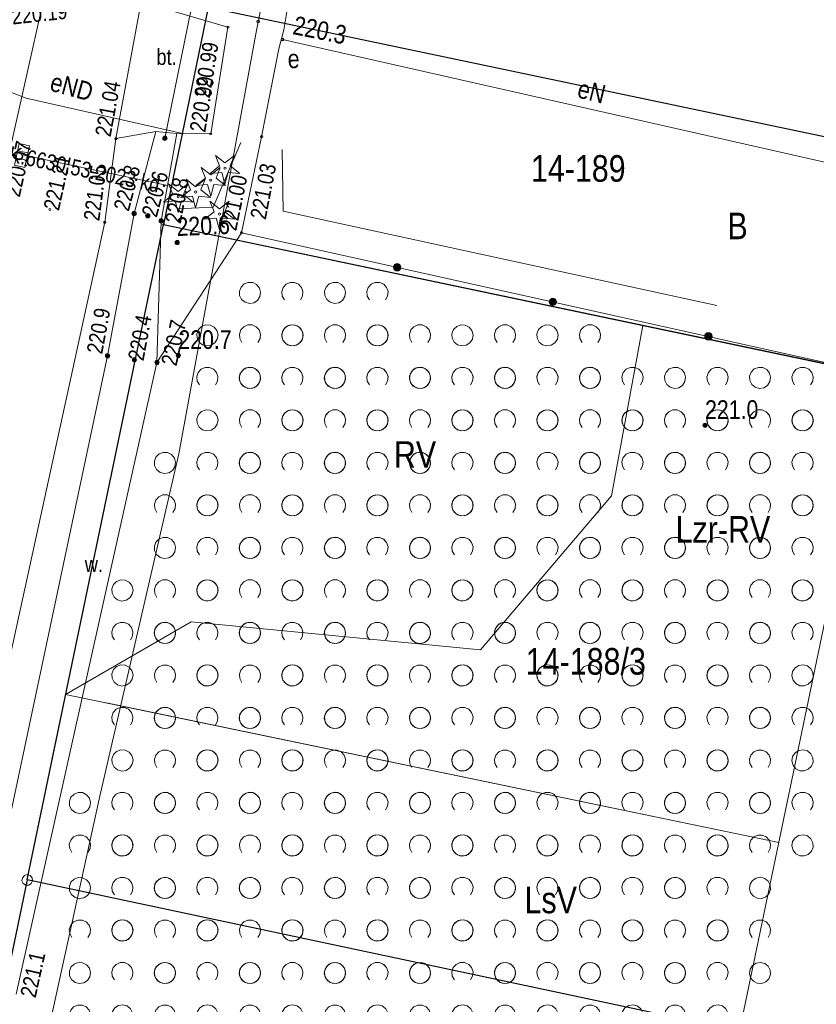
# Model space of a CAD drawing. Header units: metres. Extents: x 0 to 6601798, y -2700 to 5691112.
# Tile 28 of 60: x 6600128 to 6600165, y 5689599 to 5689646. Entities that reach past the tile are written whole.
import ezdxf
from ezdxf.enums import TextEntityAlignment as Align

# ---------------------------------------------------------------- set-up
doc = ezdxf.new("R2010")
doc.units = ezdxf.units.M
doc.header["$MEASUREMENT"] = 0
for name, color, linetype, lineweight in [('AS__Nowe_granice', 150, 'Continuous', 30), ('Kontury', 7, 'Continuous', 5), ('Numery_dzialek', 150, 'Continuous', 5), ('OTK_E_T_3', 7, 'Continuous', 5), ('OTK_E_T_4', 7, 'Continuous', 5), ('OTK_L_0', 7, 'Continuous', 5), ('OTK_L_4', 7, 'Continuous', 5), ('OTK_L_5', 7, 'Continuous', 5), ('OTK_L_8', 7, 'Continuous', 5), ('OTO_L_0', 7, 'Continuous', 5), ('OTO_L_1', 7, 'Continuous', 5), ('OTO_L_2', 7, 'Continuous', 5), ('OTR_T_0', 7, 'Continuous', 5), ('OTR_T_1', 7, 'Continuous', 5), ('OTZ_L_1', 7, 'Continuous', 5), ('OTZ_T_1', 7, 'Continuous', 5), ('P_SUK_T_1', 7, 'Continuous', 5), ('P_SUKP_E_T_0', 7, 'Continuous', 5), ('P_SUKP_L_0', 7, 'Continuous', 5), ('podzial_uzytki', 7, 'Continuous', 5), ('Punkty', 7, 'Continuous', 5), ('SUTR_T_0', 7, 'Continuous', 5), ('SZOPO_L_2', 7, 'Continuous', 5), ('UEEOA_T_3', 7, 'Continuous', 5), ('UEEOA_T_9', 7, 'Continuous', 5), ('UEEOC_T_0', 7, 'Continuous', 5), ('UEEOO_T_0', 7, 'Continuous', 5), ('UEEPON_L_0', 7, 'Continuous', 5), ('UEEPON_L_1', 7, 'Continuous', 5), ('UTTOC_T_2', 7, 'Continuous', 5), ('UTTPOM_L_1', 7, 'Continuous', 5), ('Uzytki', 7, 'Continuous', 5), ('WWRPP_T_0', 7, 'Continuous', 5)]:
    doc.layers.add(name, color=color, linetype=linetype, lineweight=lineweight)
doc.styles.add('STYL_ARIAL', font='ARIALN.TTF')

# ---------------------------------------------------------------- blocks, each defined once
blk = doc.blocks.new('GRT')
at = {"color": 7, "flags": 128}
blk.add_lwpolyline([(0, 2.5), (1.352, 2.103), (2.274, 1.039), (2.475, -0.356), (1.889, -1.637), (0.704, -2.399), (-0.704, -2.399), (-1.889, -1.637), (-2.475, -0.356), (-2.274, 1.039), (-1.352, 2.103), (0, 2.5)], dxfattribs=at)
blk = doc.blocks.new('GRO')
at = {"color": 7, "flags": 128}
blk.add_lwpolyline([(0, 0.45), (0.318, 0.318), (0.45, 0), (0.318, -0.318), (0, -0.45), (-0.318, -0.318), (-0.45, 0), (-0.318, 0.318), (0, 0.45)], dxfattribs=at)
blk = doc.blocks.new('403')
at = {"color": 0}
blk.add_circle((0, 0), 0.5, dxfattribs=at)
blk = doc.blocks.new('801')
at = {"color": 0}
for radius in [1, 0.9, 0.8, 0.7, 0.6, 0.5, 0.4, 0.3, 0.2, 0.1]:
    blk.add_circle((0, 0), radius, dxfattribs=at)
blk = doc.blocks.new('921')
at = {"color": 0}
for p, q in [((-2.5, 1), (-4.5, 6)), ((-4.5, 6), (0, 2.5)), ((0, 2.5), (4.5, 6)), ((4.5, 6), (2.5, 1)), ((-7, -2.5), (-2.5, 1)), ((2.5, 1), (7, -2.5)), ((-1.5, -2), (-7, -2.5)), ((0, -7.5), (-1.5, -2)), ((1.5, -2), (0, -7.5)), ((7, -2.5), (1.5, -2))]:
    blk.add_line(p, q, dxfattribs=at)
blk.add_circle((0, 0), 0.5, dxfattribs=at)
blk = doc.blocks.new('509')
at = {"color": 0}
for p, q in [((-5, -2.5), (-5, 2.5)), ((-5, 2.5), (5.5, 2.5)), ((-1.5, 2.5), (-1.5, -2.5)), ((2, 2.5), (2, -2.5)), ((5.5, 2.5), (5.5, -2.5)), ((5.5, -2.5), (-5, -2.5))]:
    blk.add_line(p, q, dxfattribs=at)
blk = doc.blocks.new('625')
at = {"color": 0}
blk.add_circle((0, 0), 0.5, dxfattribs=at)
blk = doc.blocks.new('UGE')
at = {"color": 7, "flags": 128}
blk.add_lwpolyline([(0, 0.625), (0.442, 0.442), (0.625, 0), (0.442, -0.442), (0, -0.625), (-0.442, -0.442), (-0.625, 0), (-0.442, 0.442), (0, 0.625)], dxfattribs=at)
blk = doc.blocks.new('UGT')
at = {"color": 7, "flags": 128}
blk.add_lwpolyline([(0, 0.625), (0.442, 0.442), (0.625, 0), (0.442, -0.442), (0, -0.625), (-0.442, -0.442), (-0.625, 0), (-0.442, 0.442), (0, 0.625)], dxfattribs=at)
blk = doc.blocks.new('2_OTZK')
at = {"color": 7, "flags": 128}
for points in [[(-6.464, 6.464), (-8.208, 5.332), (-10.262, 5.007), (-12.27, 5.545), (-13.886, 6.853), (-14.83, 8.706), (-14.938, 10.782), (-14.193, 12.723), (-12.723, 14.193), (-10.782, 14.938), (-8.706, 14.83), (-6.853, 13.886), (-5.545, 12.27), (-5.007, 10.262), (-5.332, 8.208), (-6.464, 6.464)], [(6.25, 6.693), (5.232, 8.495), (5.031, 10.555), (5.682, 12.52), (7.072, 14.054), (8.965, 14.892), (11.035, 14.892), (12.928, 14.054), (14.318, 12.52), (14.969, 10.555), (14.768, 8.495), (13.75, 6.693)], [(-13.756, -13.3), (-14.771, -11.497), (-14.968, -9.439), (-14.316, -7.476), (-12.925, -5.945), (-11.034, -5.108), (-8.966, -5.108), (-7.075, -5.945), (-5.684, -7.476), (-5.032, -9.439), (-5.229, -11.497), (-6.244, -13.3)], [(6.464, -6.464), (8.208, -5.332), (10.262, -5.007), (12.27, -5.545), (13.886, -6.853), (14.83, -8.706), (14.938, -10.782), (14.193, -12.723), (12.723, -14.193), (10.782, -14.938), (8.706, -14.83), (6.853, -13.886), (5.545, -12.27), (5.007, -10.262), (5.332, -8.208), (6.464, -6.464)]]:
    blk.add_lwpolyline(points, dxfattribs=at)

msp = doc.modelspace()

# ---------------------------------------------------------------- linework, layer by layer
at = {"color": 7, "linetype": 'Continuous', "lineweight": 0, "flags": 128}
msp.add_lwpolyline([(6599857.53, 5688500.73), (6599864.97, 5688504.3), (6599871.35, 5688509.54), (6599876.29, 5688516.16), (6599879.05, 5688522.33), (6600062.17, 5689071.37), (6600063.61, 5689077.56), (6600064.24, 5689082.18), (6600098.38, 5689267.84), (6600134.13, 5689466.61), (6600198.69, 5689777.13), (6600210.05, 5689827.78)], dxfattribs=at)
at = {"layer": 'AS__Nowe_granice', "linetype": 'Continuous', "flags": 128}
for points in [[(6600136.45, 5689646.15), (6600134.34, 5689635.94)], [(6600169.993, 5689639.105), (6600136.45, 5689646.15)], [(6600127.93, 5689605.1), (6600134.34, 5689635.94)], [(6600134.34, 5689635.94), (6600167.869, 5689628.886)], [(6600127.93, 5689605.1), (6600121.52, 5689574.25)], [(6600161.445, 5689597.989), (6600127.93, 5689605.1)]]:
    msp.add_lwpolyline(points, dxfattribs=at)
at = {"layer": 'Kontury', "color": 3, "linetype": 'Continuous', "flags": 128}
for points in [[(6600134.34, 5689635.94), (6600129.73, 5689613.83)], [(6600156.89, 5689631.19), (6600136.331, 5689635.521)], [(6600167.868, 5689628.884), (6600156.89, 5689631.19)], [(6600129.73, 5689613.83), (6600129.19, 5689611.22)], [(6600163.288, 5689606.856), (6600131.668, 5689613.427)], [(6600129.19, 5689611.22), (6600127.93, 5689605.1)], [(6600127.93, 5689605.1), (6600122.54, 5689579.13)]]:
    msp.add_lwpolyline(points, dxfattribs=at)
at = {"layer": 'OTK_L_0', "color": 7, "linetype": 'Continuous', "flags": 128}
for points in [[(6600126.661, 5689637.398), (6600129.903, 5689651.899)], [(6600133.55, 5689647.787), (6600132.107, 5689639.98)], [(6600132.107, 5689639.98), (6600131.578, 5689636.043)], [(6600131.578, 5689636.043), (6600124.01, 5689601.398)]]:
    msp.add_lwpolyline(points, dxfattribs=at)
at = {"layer": 'OTK_L_4', "color": 7, "linetype": 'Continuous', "flags": 128}
for points in [[(6600132.107, 5689639.98), (6600133.55, 5689647.787)], [(6600134.63, 5689646.027), (6600137.374, 5689645.221)], [(6600137.374, 5689645.221), (6600136.563, 5689640.203)], [(6600133.983, 5689640.317), (6600132.107, 5689639.98)], [(6600134.976, 5689640.226), (6600133.983, 5689640.317)], [(6600136.563, 5689640.203), (6600134.976, 5689640.226)]]:
    msp.add_lwpolyline(points, dxfattribs=at)
at = {"layer": 'OTK_L_5', "color": 7, "linetype": 'Continuous', "flags": 128}
for points in [[(6600132.958, 5689636.455), (6600133.983, 5689640.317)], [(6600133.983, 5689640.317), (6600134.976, 5689640.226)], [(6600134.976, 5689640.226), (6600134.231, 5689636.111)], [(6600131.713, 5689629.763), (6600132.958, 5689636.455)], [(6600134.231, 5689636.111), (6600134.036, 5689629.45)], [(6600125.432, 5689600.185), (6600131.713, 5689629.763)], [(6600134.036, 5689629.45), (6600127.408, 5689599.723)]]:
    msp.add_lwpolyline(points, dxfattribs=at)
at = {"layer": 'OTK_L_8', "color": 7, "linetype": 'Continuous', "flags": 128}
msp.add_lwpolyline([(6600136.871, 5689652.074), (6600134.408, 5689639.997)], dxfattribs=at)
at = {"layer": 'OTO_L_0', "color": 7, "linetype": 'Continuous', "flags": 128}
for points in [[(6600139.999, 5689645.09), (6600139.765, 5689644.205)], [(6600138.96, 5689640.07), (6600138.015, 5689635.552)], [(6600138.015, 5689635.552), (6600167.876, 5689628.919)]]:
    msp.add_lwpolyline(points, dxfattribs=at)
at = {"layer": 'OTO_L_0', "color": 7, "linetype": 'Continuous'}
for centre, radius in [((6600145.337, 5689633.926), 0.175), ((6600145.337, 5689633.926), 0.158), ((6600145.337, 5689633.926), 0.14), ((6600145.337, 5689633.926), 0.122), ((6600145.337, 5689633.926), 0.105), ((6600145.337, 5689633.926), 0.0875), ((6600145.337, 5689633.926), 0.07), ((6600145.337, 5689633.926), 0.0525), ((6600145.337, 5689633.926), 0.035), ((6600152.658, 5689632.299), 0.175), ((6600152.658, 5689632.299), 0.158), ((6600152.658, 5689632.299), 0.14), ((6600152.658, 5689632.299), 0.122), ((6600152.658, 5689632.299), 0.105), ((6600152.658, 5689632.299), 0.0875), ((6600152.658, 5689632.299), 0.07), ((6600152.658, 5689632.299), 0.0525), ((6600152.658, 5689632.299), 0.035), ((6600159.98, 5689630.673), 0.175), ((6600159.98, 5689630.673), 0.158), ((6600159.98, 5689630.673), 0.14), ((6600159.98, 5689630.673), 0.122), ((6600159.98, 5689630.673), 0.105), ((6600159.98, 5689630.673), 0.0875), ((6600159.98, 5689630.673), 0.07), ((6600159.98, 5689630.673), 0.0525), ((6600159.98, 5689630.673), 0.035)]:
    msp.add_circle(centre, radius, dxfattribs=at)
at = {"layer": 'OTO_L_1', "color": 7, "linetype": 'Continuous', "flags": 128}
msp.add_lwpolyline([(6600139.765, 5689644.205), (6600138.96, 5689640.07)], dxfattribs=at)
at = {"layer": 'OTO_L_2', "color": 7, "linetype": 'Continuous', "flags": 128}
msp.add_lwpolyline([(6600140.178, 5689646.13), (6600139.999, 5689645.09)], dxfattribs=at)
at = {"layer": 'OTZ_L_1', "color": 7, "linetype": 'Continuous', "flags": 128}
for points in [[(6600138.015, 5689635.552), (6600134.036, 5689629.45)], [(6600167.876, 5689628.919), (6600138.015, 5689635.552)], [(6600134.036, 5689629.45), (6600127.408, 5689599.723)]]:
    msp.add_lwpolyline(points, dxfattribs=at)
at = {"layer": 'P_SUKP_L_0', "color": 30, "linetype": 'Continuous', "flags": 128}
msp.add_lwpolyline([(6600127.69, 5689639.21), (6600134.55, 5689637.78)], dxfattribs=at)
at = {"layer": 'SZOPO_L_2', "color": 7, "linetype": 'Continuous', "flags": 128}
for points in [[(6600137.98, 5689639.79), (6600136.68, 5689636.75)], [(6600139.97, 5689636.56), (6600139.93, 5689639.47)], [(6600136.68, 5689636.75), (6600134.98, 5689636.68)], [(6600160.38, 5689632.13), (6600139.97, 5689636.56)]]:
    msp.add_lwpolyline(points, dxfattribs=at)
at = {"layer": 'UEEPON_L_0', "color": 1, "linetype": 'Continuous', "flags": 128}
msp.add_lwpolyline([(6600168.633, 5689638.152), (6600139.935, 5689644.645)], dxfattribs=at)
at = {"layer": 'UEEPON_L_1', "color": 1, "linetype": 'Continuous', "flags": 128}
for points in [[(6600123.106, 5689643.72), (6600127.877, 5689641.888)], [(6600127.877, 5689641.888), (6600135.229, 5689640.221)]]:
    msp.add_lwpolyline(points, dxfattribs=at)
at = {"layer": 'UTTPOM_L_1', "color": 30, "linetype": 'Continuous', "flags": 128}
for points in [[(6600141.893, 5689661.119), (6600138.7, 5689644.983)], [(6600138.7, 5689644.983), (6600135.062, 5689625.145)], [(6600135.062, 5689625.145), (6600131.34, 5689609.035)], [(6600131.34, 5689609.035), (6600127.633, 5689592.123)]]:
    msp.add_lwpolyline(points, dxfattribs=at)
at = {"layer": 'Uzytki', "color": 3, "linetype": 'Continuous', "flags": 128}
for points in [[(6600136.45, 5689646.15), (6600134.34, 5689635.94)], [(6600129.73, 5689613.83), (6600134.34, 5689635.94)], [(6600134.34, 5689635.94), (6600167.869, 5689628.89)], [(6600155.42, 5689623.17), (6600156.89, 5689631.19)], [(6600156.89, 5689631.19), (6600167.868, 5689628.882)], [(6600149.26, 5689615.93), (6600155.42, 5689623.17)], [(6600129.73, 5689613.83), (6600135.64, 5689617.25)], [(6600135.64, 5689617.25), (6600149.26, 5689615.93)], [(6600129.73, 5689613.83), (6600127.93, 5689605.1)], [(6600163.288, 5689606.856), (6600129.73, 5689613.83)], [(6600127.93, 5689605.1), (6600122.54, 5689579.13)]]:
    msp.add_lwpolyline(points, dxfattribs=at)

# ---------------------------------------------------------------- block references
at = {"layer": 'OTR_T_0', "color": 7, "linetype": 'Continuous', "xscale": 0.1, "yscale": 0.1, "zscale": 0.1, "rotation": 0.0008399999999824}
for p in [(6600137.374, 5689645.221), (6600132.107, 5689639.98), (6600136.563, 5689640.203), (6600138.96, 5689640.07), (6600128.991, 5689636.648), (6600131.578, 5689636.043), (6600138.015, 5689635.552)]:
    msp.add_blockref('403', p, dxfattribs=at)
at = {"layer": 'OTR_T_1', "color": 7, "linetype": 'Continuous', "xscale": 0.1, "yscale": 0.1, "zscale": 0.1, "rotation": 0.0008399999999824}
for p in [(6600134.408, 5689639.997), (6600132.958, 5689636.455), (6600133.601, 5689636.351), (6600134.231, 5689636.111), (6600131.713, 5689629.763), (6600132.969, 5689629.569), (6600134.036, 5689629.45)]:
    msp.add_blockref('801', p, dxfattribs=at)
at = {"layer": 'OTZ_L_1', "color": 7, "linetype": 'Continuous', "xscale": 0.1, "yscale": 0.1, "zscale": 0.1}
for p in [(6600139.408, 5689631.723), (6600143.408, 5689631.723), (6600137.408, 5689629.723), (6600141.408, 5689629.723), (6600145.408, 5689629.723), (6600149.408, 5689629.723), (6600153.408, 5689629.723), (6600139.408, 5689627.723), (6600143.408, 5689627.723), (6600147.408, 5689627.723), (6600151.408, 5689627.723), (6600155.408, 5689627.723), (6600159.408, 5689627.723), (6600163.408, 5689627.723), (6600137.408, 5689625.723), (6600141.408, 5689625.723), (6600145.408, 5689625.723), (6600149.408, 5689625.723), (6600153.408, 5689625.723), (6600157.408, 5689625.723), (6600161.408, 5689625.723), (6600165.408, 5689625.723), (6600135.408, 5689623.723), (6600139.408, 5689623.723), (6600143.408, 5689623.723), (6600147.408, 5689623.723), (6600151.408, 5689623.723), (6600155.408, 5689623.723), (6600159.408, 5689623.723), (6600163.408, 5689623.723), (6600137.408, 5689621.723), (6600141.408, 5689621.723), (6600145.408, 5689621.723), (6600149.408, 5689621.723), (6600153.408, 5689621.723), (6600157.408, 5689621.723), (6600161.408, 5689621.723), (6600165.408, 5689621.723), (6600135.408, 5689619.723), (6600139.408, 5689619.723), (6600143.408, 5689619.723), (6600147.408, 5689619.723), (6600151.408, 5689619.723), (6600155.408, 5689619.723), (6600159.408, 5689619.723), (6600163.408, 5689619.723), (6600133.408, 5689617.723), (6600137.408, 5689617.723), (6600141.408, 5689617.723), (6600145.408, 5689617.723), (6600149.408, 5689617.723), (6600153.408, 5689617.723), (6600157.408, 5689617.723), (6600161.408, 5689617.723), (6600165.408, 5689617.723), (6600135.408, 5689615.723), (6600139.408, 5689615.723), (6600143.408, 5689615.723), (6600147.408, 5689615.723), (6600151.408, 5689615.723), (6600155.408, 5689615.723), (6600159.408, 5689615.723), (6600163.408, 5689615.723), (6600133.408, 5689613.723), (6600137.408, 5689613.723), (6600141.408, 5689613.723), (6600145.408, 5689613.723), (6600149.408, 5689613.723), (6600153.408, 5689613.723), (6600157.408, 5689613.723), (6600161.408, 5689613.723), (6600135.408, 5689611.723), (6600139.408, 5689611.723), (6600143.408, 5689611.723), (6600147.408, 5689611.723), (6600151.408, 5689611.723), (6600155.408, 5689611.723), (6600159.408, 5689611.723), (6600163.408, 5689611.723), (6600133.408, 5689609.723), (6600137.408, 5689609.723), (6600141.408, 5689609.723), (6600145.408, 5689609.723), (6600149.408, 5689609.723), (6600153.408, 5689609.723), (6600157.408, 5689609.723), (6600161.408, 5689609.723), (6600131.408, 5689607.723), (6600135.408, 5689607.723), (6600139.408, 5689607.723), (6600143.408, 5689607.723), (6600147.408, 5689607.723), (6600151.408, 5689607.723), (6600155.408, 5689607.723), (6600159.408, 5689607.723), (6600163.408, 5689607.723), (6600133.408, 5689605.723), (6600137.408, 5689605.723), (6600141.408, 5689605.723), (6600145.408, 5689605.723), (6600149.408, 5689605.723), (6600153.408, 5689605.723), (6600157.408, 5689605.723), (6600161.408, 5689605.723), (6600131.408, 5689603.723), (6600135.408, 5689603.723), (6600139.408, 5689603.723), (6600143.408, 5689603.723), (6600147.408, 5689603.723), (6600151.408, 5689603.723), (6600155.408, 5689603.723), (6600159.408, 5689603.723), (6600133.408, 5689601.723), (6600137.408, 5689601.723), (6600141.408, 5689601.723), (6600145.408, 5689601.723), (6600149.408, 5689601.723), (6600153.408, 5689601.723), (6600157.408, 5689601.723), (6600161.408, 5689601.723), (6600131.408, 5689599.723), (6600135.408, 5689599.723), (6600139.408, 5689599.723), (6600143.408, 5689599.723), (6600147.408, 5689599.723), (6600151.408, 5689599.723), (6600155.408, 5689599.723), (6600159.408, 5689599.723)]:
    msp.add_blockref('2_OTZK', p, dxfattribs=at)
at = {"layer": 'OTZ_T_1', "color": 7, "linetype": 'Continuous', "xscale": 0.1, "yscale": 0.1, "zscale": 0.1}
for p in [(6600137.233, 5689638.592), (6600136.565, 5689638.025), (6600135.855, 5689637.466), (6600135.035, 5689637.247), (6600136.975, 5689636.432)]:
    msp.add_blockref('921', p, dxfattribs=at)
at = {"layer": 'P_SUK_T_1', "color": 7, "linetype": 'Continuous', "xscale": 0.1, "yscale": 0.1, "zscale": 0.1, "rotation": 258.03727}
msp.add_blockref('509', (6600127.69, 5689639.21), dxfattribs=at)
at = {"layer": 'Punkty', "color": 7, "linetype": 'Continuous', "xscale": 0.1, "yscale": 0.1, "zscale": 0.1}
for name, p in [('GRO', (6600134.34, 5689635.94)), ('GRT', (6600127.93, 5689605.1))]:
    msp.add_blockref(name, p, dxfattribs=at)
at = {"layer": 'UEEOA_T_9', "color": 7, "linetype": 'Continuous', "xscale": 0.1, "yscale": 0.1, "zscale": 0.1, "rotation": 2.400689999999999}
msp.add_blockref('625', (6600139.935, 5689644.645), dxfattribs=at)
at = {"layer": 'UEEOC_T_0', "color": 1, "linetype": 'Continuous', "xscale": 0.1, "yscale": 0.1, "zscale": 0.1, "rotation": 2.400689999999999}
msp.add_blockref('UGE', (6600139.935, 5689644.645), dxfattribs=at)
at = {"layer": 'UTTOC_T_2', "color": 30, "linetype": 'Continuous', "xscale": 0.1, "yscale": 0.1, "zscale": 0.1, "rotation": 2.400689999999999}
msp.add_blockref('UGT', (6600138.799, 5689645.488), dxfattribs=at)
at = {"layer": 'WWRPP_T_0', "color": 7, "linetype": 'Continuous', "xscale": 0.1, "yscale": 0.1, "zscale": 0.1, "rotation": 2.400689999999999}
msp.add_blockref('801', (6600134.987, 5689635.09), dxfattribs=at)
at = {"layer": 'WWRPP_T_0', "color": 7, "linetype": 'Continuous', "xscale": 0.1, "yscale": 0.1, "zscale": 0.1}
for p in [(6600135.04, 5689629.78), (6600159.82, 5689626.49)]:
    msp.add_blockref('801', p, dxfattribs=at)

# ---------------------------------------------------------------- texts
at = {"layer": 'Numery_dzialek', "linetype": 'Continuous', "style": 'STYL_ARIAL'}
for s, p in [('14-189', (6600151.627, 5689637.576)), ('14-188/3', (6600151.385, 5689614.384))]:
    msp.add_text(s, height=1.25, dxfattribs=at).set_placement(p, align=Align.BOTTOM_LEFT)
at = {"layer": 'OTK_E_T_3', "color": 7, "linetype": 'Continuous', "style": 'STYL_ARIAL'}
msp.add_text('bt.', height=0.75, dxfattribs=at).set_placement((6600134.486, 5689643.821), align=Align.MIDDLE_CENTER)
at = {"layer": 'OTK_E_T_4', "color": 7, "linetype": 'Continuous', "style": 'STYL_ARIAL'}
msp.add_text('w.', height=0.75, dxfattribs=at).set_placement((6600131.068, 5689619.958), align=Align.MIDDLE_CENTER)
at = {"layer": 'OTR_T_0', "color": 7, "linetype": 'Continuous', "style": 'STYL_ARIAL'}
msp.add_text('220.99', height=0.75, rotation=80.8, dxfattribs=at).set_placement((6600137.16, 5689644.413), align=Align.BOTTOM_RIGHT)
for s, rotation, p in [('221.04', 79.5, (6600132.072, 5689639.986)), ('220.99', 80.8, (6600136.528, 5689640.209)), ('221.05', 82.3, (6600131.543, 5689636.048)), ('221.00', 78.2, (6600137.98, 5689635.559))]:
    msp.add_text(s, height=0.75, rotation=rotation, dxfattribs=at).set_placement(p, align=Align.BOTTOM_LEFT)
msp.add_text('220.97', height=0.75, rotation=77.4, dxfattribs=at).set_placement((6600126.844, 5689637.357), align=Align.TOP_LEFT)
msp.add_text('221.21', height=0.75, rotation=77.4, dxfattribs=at).set_placement((6600129.052, 5689636.634), align=Align.MIDDLE_LEFT)
msp.add_text('221.03', height=0.75, rotation=79, dxfattribs=at).set_placement((6600138.916, 5689638.863), align=Align.TOP_RIGHT)
at = {"layer": 'OTR_T_1', "color": 7, "linetype": 'Continuous', "style": 'STYL_ARIAL'}
for s, rotation, p in [('220.8', 75.1, (6600132.924, 5689636.464)), ('220.9', 79.5, (6600131.678, 5689629.769))]:
    msp.add_text(s, height=0.75, rotation=rotation, dxfattribs=at).set_placement(p, align=Align.BOTTOM_LEFT)
for s, rotation, p in [('220.6', 75.1, (6600133.661, 5689636.335)), ('220.4', 79.5, (6600133.031, 5689629.558))]:
    msp.add_text(s, height=0.75, rotation=rotation, dxfattribs=at).set_placement(p, align=Align.MIDDLE_LEFT)
for s, rotation, p in [('220.8', 79.7, (6600134.415, 5689636.078)), ('220.7', 77.4, (6600134.219, 5689629.409)), ('221.1', 77.4, (6600127.591, 5689599.682))]:
    msp.add_text(s, height=0.75, rotation=rotation, dxfattribs=at).set_placement(p, align=Align.TOP_LEFT)
at = {"layer": 'P_SUKP_E_T_0', "color": 30, "linetype": 'Continuous', "style": 'STYL_ARIAL'}
msp.add_text('GK.6630.53.2023 kd', height=0.75, rotation=348.225, dxfattribs=at).set_placement((6600130.297, 5689638.603), align=Align.MIDDLE_CENTER)
at = {"layer": 'podzial_uzytki', "color": 3, "linetype": 'Continuous', "style": 'STYL_ARIAL'}
for s, p in [('B', (6600160.873, 5689634.87)), ('RV', (6600145.182, 5689624.117)), ('Lzr-RV', (6600158.437, 5689620.595)), ('LsV', (6600151.327, 5689603.159))]:
    msp.add_text(s, height=1.25, dxfattribs=at).set_placement(p, align=Align.BOTTOM_LEFT)
at = {"layer": 'SUTR_T_0', "color": 30, "linetype": 'Continuous', "style": 'STYL_ARIAL'}
msp.add_text('220.19', height=0.75, rotation=6.081, dxfattribs=at).set_placement((6600127.197, 5689645.718), align=Align.MIDDLE_LEFT)
at = {"layer": 'UEEOA_T_3', "color": 7, "linetype": 'Continuous', "style": 'STYL_ARIAL'}
msp.add_text('e', height=0.875, rotation=2.3994, dxfattribs=at).set_placement((6600140.164, 5689644.16), align=Align.TOP_LEFT)
at = {"layer": 'UEEOC_T_0', "color": 1, "linetype": 'Continuous', "style": 'STYL_ARIAL'}
msp.add_text('220.3', height=0.875, rotation=348.6007, dxfattribs=at).set_placement((6600140.332, 5689644.648), align=Align.BOTTOM_LEFT)
at = {"layer": 'UEEOO_T_0', "color": 1, "linetype": 'Continuous', "style": 'STYL_ARIAL'}
for s, rotation, p in [('eND', 344.7311, (6600128.876, 5689641.999)), ('eN', 346.0134, (6600153.698, 5689641.675))]:
    msp.add_text(s, height=0.875, rotation=rotation, dxfattribs=at).set_placement(p, align=Align.BOTTOM_LEFT)
at = {"layer": 'WWRPP_T_0', "color": 7, "linetype": 'Continuous', "style": 'STYL_ARIAL'}
msp.add_text('220.6', height=0.875, rotation=2.3995, dxfattribs=at).set_placement((6600134.986, 5689635.131), align=Align.BOTTOM_LEFT)
for s, p in [('220.7', (6600135.04, 5689629.821)), ('221.0', (6600159.82, 5689626.531))]:
    msp.add_text(s, height=0.875, dxfattribs=at).set_placement(p, align=Align.BOTTOM_LEFT)

doc.saveas('drawing.dxf')
